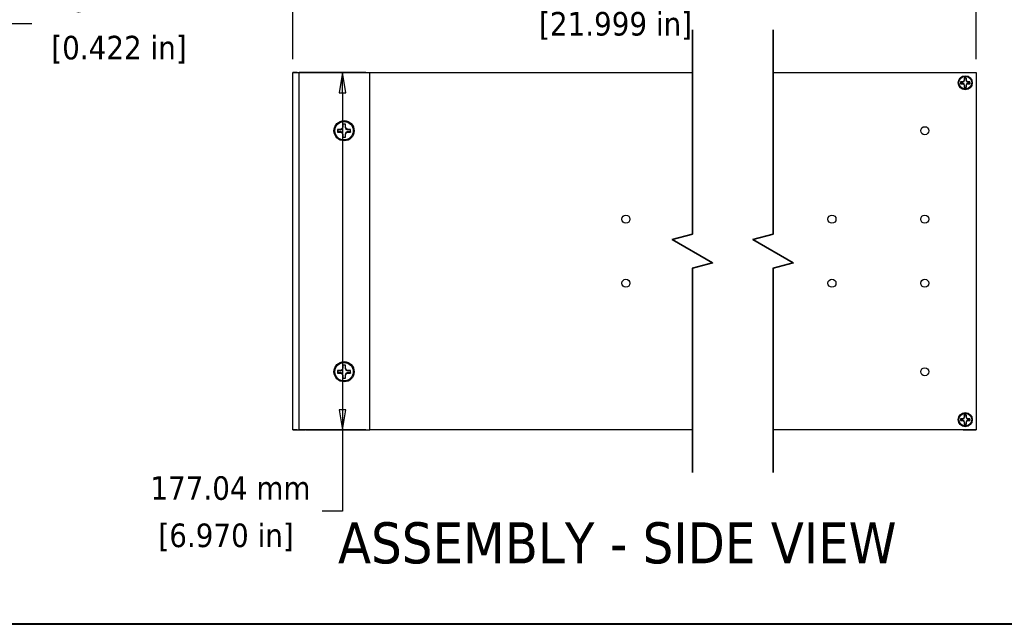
# Model space of a CAD drawing. Header units: millimetres. Extents: x 64 to 1798, y 64 to 1387.
# Tile 2 of 65: x 692 to 1180, y 64 to 364. Entities that reach past the tile are written whole.
import ezdxf

# ---------------------------------------------------------------- set-up
doc = ezdxf.new("R2010")
doc.units = ezdxf.units.MM
doc.header["$LTSCALE"] = 6.666667
for name, color, linetype, lineweight in [('Border (ANSI)', 7, 'Continuous', 40), ('Break Line (ANSI)', 7, 'Continuous', 35), ('Dimension (ANSI)', 7, 'Continuous', 25), ('Symbol (ANSI)', 7, 'Continuous', 25), ('Visible (ANSI)', 7, 'Continuous', 25)]:
    doc.layers.add(name, color=color, linetype=linetype, lineweight=lineweight)
doc.styles.add('Note Text (ANSI)', font='tahoma.ttf')
doc.styles.add('Note Text (ANSI) - 3DA', font='tahoma.ttf')
doc.dimstyles.new('Default - mm (ANSI)', dxfattribs={"dimscale": 6.666667, "dimtxt": 1.75, "dimasz": 1.5, "dimexe": 2, "dimexo": 1, "dimgap": 0.8, "dimtad": 0, "dimtih": 1, "dimtoh": 1, "dimrnd": 1e-08, "dimzin": 0, "dimdsep": 46, "dimtxsty": 'Note Text (ANSI)', "dimblk": 'Filled-2', "dimcen": 0.09, "dimdle": 10, "dimclrd": 256, "dimclre": 256, "dimclrt": 256, "dimadec": 1, "dimazin": 0, "dimtfac": 1.741714, "dimtofl": 0, "dimtmove": 0, "dimatfit": 3, "dimldrblk": 'Filled-1', "dimfxl": 1, "dimtolj": 1, "dimtzin": 0, "dimlwd": -1, "dimlwe": -1, "dimarcsym": 0})

# ---------------------------------------------------------------- blocks, each defined once
blk = doc.blocks.new('Borders Default Border')
at = {"layer": 'Border (ANSI)', "flags": 128}
blk.add_lwpolyline([(9.652, 9.652), (9.652, 206.248), (269.748, 206.248), (269.748, 9.652), (9.652, 9.652)], dxfattribs=at)
blk = doc.blocks.new('Filled-2')
at = {"color": 0}
for p, q in [((0, 0), (-1, 0.167)), ((-1, 0.167), (-1, -0.167)), ((-1, 0), (0, 0)), ((-1, -0.167), (0, 0))]:
    blk.add_line(p, q, dxfattribs=at)
at = {"color": 0, "flags": 128}
blk.add_lwpolyline([(-1, -0.167), (0, 0), (-1, 0.167), (-1, -0.167)], dxfattribs=at)
at = {"color": 0}
blk.add_solid([(-1, -0.167), (0, 0), (-1, 0.167), (-1, -0.167)], dxfattribs=at)
blk = doc.blocks.new('*D16')
at = {"layer": 'Defpoints', "color": 0, "transparency": 16777216}
for p in [(1166.18, 373.84), (827.55, 337.74), (1166.18, 337.75)]:
    blk.add_point(p, dxfattribs=at)
at = {"layer": 'Dimension (ANSI)', "transparency": 16777216}
for p, q in [((827.55, 344.4), (827.55, 387.17)), ((1166.18, 344.41), (1166.18, 387.17)), ((861.41, 373.84), (865.3, 379.67)), ((865.3, 379.67), (869.19, 368.01)), ((837.55, 373.84), (861.41, 373.84)), ((869.19, 368.01), (873.08, 373.84)), ((873.08, 373.84), (939.86, 373.84)), ((1156.18, 373.84), (1035.16, 373.84))]:
    blk.add_line(p, q, dxfattribs=at)
at = {"layer": 'Dimension (ANSI)', "transparency": 16777216, "xscale": 10, "yscale": 10, "zscale": 10, "rotation": 180}
blk.add_blockref('Filled-2', (827.55, 373.84), dxfattribs=at)
at = {"layer": 'Dimension (ANSI)', "transparency": 16777216, "xscale": 10, "yscale": 10, "zscale": 10}
blk.add_blockref('Filled-2', (1166.18, 373.84), dxfattribs=at)
at = {"layer": 'Dimension (ANSI)', "transparency": 16777216, "char_height": 11.6667, "attachment_point": 5, "style": 'Note Text (ANSI)'}
for s, insert in [('\\A1; 558.78 mm', (987.51, 385.27)), ('\\A1;[21.999 in]', (987.51, 360.88))]:
    blk.add_mtext(s, dxfattribs=dict(at, insert=insert))
blk = doc.blocks.new('Filled-1')
at = {"color": 0}
for p, q in [((0, 0), (-1, 0.333)), ((-1, 0.333), (-1, -0.333)), ((-1, 0), (0, 0)), ((-1, -0.333), (0, 0))]:
    blk.add_line(p, q, dxfattribs=at)
at = {"color": 0, "flags": 128}
blk.add_lwpolyline([(-1, -0.333), (0, 0), (-1, 0.333), (-1, -0.333)], dxfattribs=at)
at = {"color": 0}
blk.add_solid([(-1, -0.333), (0, 0), (-1, 0.333), (-1, -0.333)], dxfattribs=at)
blk = doc.blocks.new('*D17')
at = {"layer": 'Defpoints', "color": 0, "transparency": 16777216}
for p in [(827.55, 337.74), (827.55, 160.7), (852.1, 160.7)]:
    blk.add_point(p, dxfattribs=at)
at = {"layer": 'Dimension (ANSI)', "transparency": 16777216}
for p, q in [((834.21, 337.74), (865.44, 337.74)), ((852.1, 327.74), (852.1, 170.7)), ((834.21, 160.7), (865.44, 160.7)), ((852.1, 160.7), (852.1, 120.36)), ((852.1, 120.36), (842.1, 120.36))]:
    blk.add_line(p, q, dxfattribs=at)
at = {"layer": 'Dimension (ANSI)', "transparency": 16777216, "xscale": 10, "yscale": 10, "zscale": 10}
for p, rotation in [((852.1, 337.74), 90), ((852.1, 160.7), 270)]:
    blk.add_blockref('Filled-2', p, dxfattribs=dict(at, rotation=rotation))
at = {"layer": 'Dimension (ANSI)', "transparency": 16777216, "char_height": 11.6667, "attachment_point": 5, "style": 'Note Text (ANSI)'}
for s, insert in [('\\A1; 177.04 mm', (794.45, 131.76)), ('\\A1;[6.970 in]', (794.45, 107.39))]:
    blk.add_mtext(s, dxfattribs=dict(at, insert=insert))
blk = doc.blocks.new('*D22')
at = {"layer": 'Defpoints', "color": 0, "transparency": 16777216}
for p in [(678.11, 362.03), (667.39, 331.77), (678.11, 331.77)]:
    blk.add_point(p, dxfattribs=at)
at = {"layer": 'Dimension (ANSI)', "transparency": 16777216}
for p, q in [((667.39, 338.43), (667.39, 375.37)), ((678.11, 338.43), (678.11, 375.37)), ((657.39, 362.03), (647.39, 362.03)), ((688.11, 362.03), (698.11, 362.03))]:
    blk.add_line(p, q, dxfattribs=at)
at = {"layer": 'Dimension (ANSI)', "transparency": 16777216, "xscale": 10, "yscale": 10, "zscale": 10}
blk.add_blockref('Filled-2', (667.39, 362.03), dxfattribs=at)
at = {"layer": 'Dimension (ANSI)', "transparency": 16777216, "xscale": 10, "yscale": 10, "zscale": 10, "rotation": 180}
blk.add_blockref('Filled-2', (678.11, 362.03), dxfattribs=at)
at = {"layer": 'Dimension (ANSI)', "transparency": 16777216, "char_height": 11.6667, "attachment_point": 5, "style": 'Note Text (ANSI)'}
for s, insert in [('\\A1; 10.72 mm', (741.38, 373.44)), ('\\A1;[0.422 in]', (741.38, 349.07))]:
    blk.add_mtext(s, dxfattribs=dict(at, insert=insert))

msp = doc.modelspace()

# ---------------------------------------------------------------- linework, layer by layer
at = {"layer": 'Break Line (ANSI)', "flags": 128}
for points in [[(1025.6204, 139.542), (1025.6204, 240.7747), (1035.6204, 243.4542), (1015.6204, 255.0012), (1025.6204, 257.6807), (1025.6204, 358.9134)], [(1065.6204, 139.542), (1065.6204, 240.7747), (1075.6204, 243.4542), (1055.6204, 255.0012), (1065.6204, 257.6807), (1065.6204, 358.9134)]]:
    msp.add_lwpolyline(points, dxfattribs=at)
at = {"layer": 'Visible (ANSI)'}
for p, q in [((827.5465, 337.7371), (827.5465, 337.7467)), ((827.5465, 337.7467), (1025.6204, 337.7467)), ((829.7215, 337.7371), (827.5465, 337.7371)), ((827.5465, 160.6991), (827.5465, 337.7371)), ((829.7215, 337.7371), (830.7215, 337.7371)), ((831.7215, 337.7371), (830.7215, 337.7371)), ((830.7215, 160.6991), (830.7215, 337.7371)), ((863.6465, 337.7371), (831.7215, 337.7371)), ((863.6465, 337.7371), (865.6465, 337.7371)), ((865.6465, 160.6991), (865.6465, 337.7371)), ((1065.6204, 337.7467), (1166.1753, 337.7467)), ((1166.1753, 337.7467), (1166.1753, 160.7087)), ((1159.4479, 333.1771), (1158.5268, 333.1771)), ((1158.5268, 332.2323), (1159.4479, 332.2323)), ((1160.0991, 333.4469), (1159.4479, 333.1771)), ((1159.4695, 333.0684), (1159.4479, 333.1771)), ((1159.4695, 332.341), (1159.4479, 332.2323)), ((1159.4479, 332.2323), (1160.0991, 331.9625)), ((1160.3689, 334.0982), (1160.0991, 333.4469)), ((1160.2245, 333.3215), (1160.0991, 333.4469)), ((1160.2245, 332.0879), (1160.0991, 331.9625)), ((1160.0991, 331.9625), (1160.3689, 331.3112)), ((1160.3689, 335.0192), (1160.3689, 334.0982)), ((1160.4777, 334.0765), (1160.3689, 334.0982)), ((1161.205, 334.0765), (1161.3138, 334.0982)), ((1161.3138, 334.0982), (1161.3138, 335.0192)), ((1161.5835, 333.4469), (1161.3138, 334.0982)), ((1161.3138, 331.3112), (1161.5835, 331.9625)), ((1161.4581, 333.3215), (1161.5835, 333.4469)), ((1161.4581, 332.0879), (1161.5835, 331.9625)), ((1162.2348, 333.1771), (1161.5835, 333.4469)), ((1161.5835, 331.9625), (1162.2348, 332.2323)), ((1162.2131, 333.0684), (1162.2348, 333.1771)), ((1162.2131, 332.341), (1162.2348, 332.2323)), ((1163.1558, 333.1771), (1162.2348, 333.1771)), ((1162.2348, 332.2323), (1163.1558, 332.2323)), ((1160.4777, 331.3329), (1160.3689, 331.3112)), ((1160.3689, 331.3112), (1160.3689, 330.3902)), ((1161.205, 331.3329), (1161.3138, 331.3112)), ((1161.3138, 330.3902), (1161.3138, 331.3112)), ((851.0236, 309.5854), (849.7527, 309.5854)), ((849.7527, 308.2816), (851.0236, 308.2816)), ((851.9223, 309.9577), (851.0236, 309.5854)), ((851.0535, 309.4353), (851.0236, 309.5854)), ((851.0535, 308.4317), (851.0236, 308.2816)), ((851.0236, 308.2816), (851.9223, 307.9093)), ((852.2946, 310.8564), (851.9223, 309.9577)), ((852.0953, 309.7847), (851.9223, 309.9577)), ((852.0953, 308.0823), (851.9223, 307.9093)), ((851.9223, 307.9093), (852.2946, 307.0106)), ((852.2946, 312.1273), (852.2946, 310.8564)), ((852.4447, 310.8265), (852.2946, 310.8564)), ((853.4483, 310.8265), (853.5984, 310.8564)), ((853.5984, 310.8564), (853.5984, 312.1273)), ((853.9707, 309.9577), (853.5984, 310.8564)), ((853.5984, 307.0106), (853.9707, 307.9093)), ((853.7977, 309.7847), (853.9707, 309.9577)), ((853.7977, 308.0823), (853.9707, 307.9093)), ((854.8694, 309.5854), (853.9707, 309.9577)), ((853.9707, 307.9093), (854.8694, 308.2816)), ((854.8395, 309.4353), (854.8694, 309.5854)), ((854.8395, 308.4317), (854.8694, 308.2816)), ((856.1403, 309.5854), (854.8694, 309.5854)), ((854.8694, 308.2816), (856.1403, 308.2816)), ((852.4447, 307.0405), (852.2946, 307.0106)), ((852.2946, 307.0106), (852.2946, 305.7397)), ((853.4483, 307.0405), (853.5984, 307.0106)), ((853.5984, 305.7397), (853.5984, 307.0106)), ((851.9223, 190.5269), (851.0236, 190.1546)), ((852.2946, 191.4256), (851.9223, 190.5269)), ((852.0953, 190.3539), (851.9223, 190.5269)), ((852.2946, 192.6965), (852.2946, 191.4256)), ((852.4447, 191.3957), (852.2946, 191.4256)), ((853.4483, 191.3957), (853.5984, 191.4256)), ((853.5984, 191.4256), (853.5984, 192.6965)), ((853.9707, 190.5269), (853.5984, 191.4256)), ((853.7977, 190.3539), (853.9707, 190.5269)), ((854.8694, 190.1546), (853.9707, 190.5269)), ((851.0236, 190.1546), (849.7527, 190.1546)), ((849.7527, 188.8508), (851.0236, 188.8508)), ((851.0535, 190.0045), (851.0236, 190.1546)), ((851.0535, 189.0009), (851.0236, 188.8508)), ((851.0236, 188.8508), (851.9223, 188.4785)), ((852.0953, 188.6515), (851.9223, 188.4785)), ((851.9223, 188.4785), (852.2946, 187.5798)), ((852.4447, 187.6097), (852.2946, 187.5798)), ((852.2946, 187.5798), (852.2946, 186.3089)), ((853.4483, 187.6097), (853.5984, 187.5798)), ((853.5984, 187.5798), (853.9707, 188.4785)), ((853.5984, 186.3089), (853.5984, 187.5798)), ((853.7977, 188.6515), (853.9707, 188.4785)), ((853.9707, 188.4785), (854.8694, 188.8508)), ((854.8395, 190.0045), (854.8694, 190.1546)), ((854.8395, 189.0009), (854.8694, 188.8508)), ((856.1403, 190.1546), (854.8694, 190.1546)), ((854.8694, 188.8508), (856.1403, 188.8508)), ((1159.4479, 166.2231), (1158.5268, 166.2231)), ((1160.0991, 166.4929), (1159.4479, 166.2231)), ((1159.4695, 166.1144), (1159.4479, 166.2231)), ((1160.3689, 167.1442), (1160.0991, 166.4929)), ((1160.2245, 166.3675), (1160.0991, 166.4929)), ((1160.3689, 168.0652), (1160.3689, 167.1442)), ((1160.4777, 167.1225), (1160.3689, 167.1442)), ((1161.205, 167.1225), (1161.3138, 167.1442)), ((1161.3138, 167.1442), (1161.3138, 168.0652)), ((1161.5835, 166.4929), (1161.3138, 167.1442)), ((1161.4581, 166.3675), (1161.5835, 166.4929)), ((1162.2348, 166.2231), (1161.5835, 166.4929)), ((1162.2131, 166.1144), (1162.2348, 166.2231)), ((1163.1558, 166.2231), (1162.2348, 166.2231)), ((1158.5268, 165.2783), (1159.4479, 165.2783)), ((1159.4695, 165.387), (1159.4479, 165.2783)), ((1159.4479, 165.2783), (1160.0991, 165.0085)), ((1160.2245, 165.1339), (1160.0991, 165.0085)), ((1160.0991, 165.0085), (1160.3689, 164.3572)), ((1160.4777, 164.3789), (1160.3689, 164.3572)), ((1160.3689, 164.3572), (1160.3689, 163.4362)), ((1161.205, 164.3789), (1161.3138, 164.3572)), ((1161.3138, 164.3572), (1161.5835, 165.0085)), ((1161.3138, 163.4362), (1161.3138, 164.3572)), ((1161.4581, 165.1339), (1161.5835, 165.0085)), ((1161.5835, 165.0085), (1162.2348, 165.2783)), ((1162.2131, 165.387), (1162.2348, 165.2783)), ((1162.2348, 165.2783), (1163.1558, 165.2783)), ((827.5465, 160.6957), (827.5465, 160.6991)), ((829.7215, 160.6991), (827.5465, 160.6991)), ((827.5465, 160.6957), (833.8965, 160.6957)), ((829.7215, 160.6991), (830.7215, 160.6991)), ((831.7215, 160.6991), (830.7215, 160.6991)), ((863.6465, 160.6991), (831.7215, 160.6991)), ((833.8965, 160.6957), (833.8965, 160.6991)), ((863.6465, 160.6991), (865.6465, 160.6991)), ((1025.6204, 160.7087), (865.6465, 160.7087)), ((1166.1753, 160.7087), (1065.6204, 160.7087)), ((1159.8253, 160.7087), (1159.8253, 160.6957)), ((1159.8253, 160.6957), (1166.1753, 160.6957)), ((1166.1753, 160.6957), (1166.1753, 160.7087))]:
    msp.add_line(p, q, dxfattribs=at)
for centre, radius in [((1160.8413, 332.7047), 3.5), ((1160.8413, 332.7047), 3.175), ((852.9465, 308.9335), 5), ((852.9465, 308.9335), 4.572), ((1140.7753, 308.9527), 1.981), ((992.6265, 265.1027), 2.0193), ((1094.7505, 265.1027), 2.0193), ((1140.7753, 265.1027), 2.0193), ((992.6265, 233.3527), 2.0193), ((1094.7505, 233.3527), 2.0193), ((1140.7753, 233.3527), 2.0193), ((852.9465, 189.5027), 5), ((852.9465, 189.5027), 4.572), ((1140.7753, 189.5027), 1.981), ((1160.8413, 165.7507), 3.5), ((1160.8413, 165.7507), 3.175)]:
    msp.add_circle(centre, radius, dxfattribs=at)
for centre, radius, start, end in [((1160.8413, 332.7047), 2.3622, 168.463041, 191.536959), ((1160.8413, 332.7047), 2.3008, 168.660385, 191.339615), ((1160.8413, 332.7047), 2.3622, 78.463041, 101.536959), ((1160.8413, 332.7047), 2.3008, 78.660385, 101.339615), ((1160.8413, 332.7047), 2.3008, 348.660385, 11.339615), ((1160.8413, 332.7047), 2.3622, 348.463041, 11.536959), ((1160.8413, 332.7047), 2.3622, 258.463041, 281.536959), ((1160.8413, 332.7047), 2.3008, 258.660385, 281.339615), ((852.9465, 308.9335), 3.2597, 168.463041, 191.536959), ((852.9465, 308.9335), 3.1749, 168.660385, 191.339615), ((852.9465, 308.9335), 3.2597, 78.463041, 101.536959), ((852.9465, 308.9335), 3.1749, 78.660385, 101.339615), ((852.9465, 308.9335), 3.1749, 348.660385, 11.339615), ((852.9465, 308.9335), 3.2597, 348.463041, 11.536959), ((852.9465, 308.9335), 3.2597, 258.463041, 281.536959), ((852.9465, 308.9335), 3.1749, 258.660385, 281.339615), ((852.9465, 189.5027), 3.2597, 78.463041, 101.536959), ((852.9465, 189.5027), 3.1749, 78.660385, 101.339615), ((852.9465, 189.5027), 3.2597, 168.463041, 191.536959), ((852.9465, 189.5027), 3.1749, 168.660385, 191.339615), ((852.9465, 189.5027), 3.2597, 258.463041, 281.536959), ((852.9465, 189.5027), 3.1749, 258.660385, 281.339615), ((852.9465, 189.5027), 3.1749, 348.660385, 11.339615), ((852.9465, 189.5027), 3.2597, 348.463041, 11.536959), ((1160.8413, 165.7507), 2.3622, 168.463041, 191.536959), ((1160.8413, 165.7507), 2.3008, 168.660385, 191.339615), ((1160.8413, 165.7507), 2.3622, 78.463041, 101.536959), ((1160.8413, 165.7507), 2.3008, 78.660385, 101.339615), ((1160.8413, 165.7507), 2.3008, 348.660385, 11.339615), ((1160.8413, 165.7507), 2.3622, 348.463041, 11.536959), ((1160.8413, 165.7507), 2.3622, 258.463041, 281.536959), ((1160.8413, 165.7507), 2.3008, 258.660385, 281.339615)]:
    msp.add_arc(centre, radius, start, end, dxfattribs=at)
for points, weights in [([(1158.5854, 333.1571), (1158.5565, 333.167), (1158.5268, 333.1771)], [1.00831318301, 1.00790517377, 1.00733490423]), ([(1158.5854, 332.2523), (1158.5565, 332.2424), (1158.5268, 332.2323)], [1.00831318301, 1.00790517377, 1.00733490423]), ([(1158.5854, 333.1571), (1159.1335, 333.1019), (1159.4695, 333.0684)], [1.4271402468, 1.82770425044, 2.20386083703]), ([(1159.4695, 332.341), (1159.1335, 332.3075), (1158.5854, 332.2523)], [2.20386083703, 1.82770425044, 1.4271402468]), ([(1159.4695, 333.0684), (1159.9463, 333.2199), (1160.2245, 333.3215)], [1.94130552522, 2.43794243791, 2.63759257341]), ([(1160.2245, 332.0879), (1159.9463, 332.1895), (1159.4695, 332.341)], [2.63759257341, 2.43794243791, 1.94130552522]), ([(1160.2245, 333.3215), (1160.3261, 333.5998), (1160.4777, 334.0765)], [2.63759257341, 2.43794243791, 1.94130552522]), ([(1160.4777, 331.3329), (1160.3261, 331.8096), (1160.2245, 332.0879)], [1.94130552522, 2.43794243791, 2.63759257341]), ([(1160.3889, 334.9606), (1160.379, 334.9895), (1160.3689, 335.0192)], [1.00831318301, 1.00790517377, 1.00733490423]), ([(1160.4777, 334.0765), (1160.4441, 334.4125), (1160.3889, 334.9606)], [2.20386083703, 1.82770425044, 1.4271402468]), ([(1161.2937, 334.9606), (1161.2385, 334.4125), (1161.205, 334.0765)], [1.4271402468, 1.82770425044, 2.20386083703]), ([(1161.205, 334.0765), (1161.3565, 333.5998), (1161.4581, 333.3215)], [1.94130552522, 2.43794243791, 2.63759257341]), ([(1161.4581, 332.0879), (1161.3565, 331.8096), (1161.205, 331.3329)], [2.63759257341, 2.43794243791, 1.94130552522]), ([(1161.2937, 334.9606), (1161.3036, 334.9895), (1161.3138, 335.0192)], [1.008313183, 1.00790517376, 1.00733490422]), ([(1161.4581, 333.3215), (1161.7364, 333.2199), (1162.2131, 333.0684)], [2.63759257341, 2.43794243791, 1.94130552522]), ([(1162.2131, 332.341), (1161.7364, 332.1895), (1161.4581, 332.0879)], [1.94130552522, 2.43794243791, 2.63759257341]), ([(1162.2131, 333.0684), (1162.5491, 333.1019), (1163.0972, 333.1571)], [2.20386083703, 1.82770425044, 1.4271402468]), ([(1163.0972, 332.2523), (1162.5491, 332.3075), (1162.2131, 332.341)], [1.4271402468, 1.82770425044, 2.20386083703]), ([(1163.0972, 333.1571), (1163.1261, 333.167), (1163.1558, 333.1771)], [1.008313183, 1.00790517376, 1.00733490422]), ([(1163.0972, 332.2523), (1163.1261, 332.2424), (1163.1558, 332.2323)], [1.00831318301, 1.00790517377, 1.00733490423]), ([(1160.3889, 330.4488), (1160.379, 330.4199), (1160.3689, 330.3902)], [1.00831318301, 1.00790517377, 1.00733490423]), ([(1160.3889, 330.4488), (1160.4441, 330.9969), (1160.4777, 331.3329)], [1.4271402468, 1.82770425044, 2.20386083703]), ([(1161.205, 331.3329), (1161.2385, 330.9969), (1161.2937, 330.4488)], [2.20386083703, 1.82770425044, 1.4271402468]), ([(1161.2937, 330.4488), (1161.3036, 330.4199), (1161.3138, 330.3902)], [1.00831318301, 1.00790517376, 1.00733490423]), ([(849.8335, 309.5578), (849.7936, 309.5714), (849.7527, 309.5854)], [1.00553680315, 1.00516746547, 1.00463627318]), ([(849.8335, 308.3092), (849.7936, 308.2956), (849.7527, 308.2816)], [1.00553680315, 1.00516746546, 1.00463627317]), ([(849.8335, 309.5578), (850.5898, 309.4816), (851.0535, 309.4353)], [1.33146102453, 1.7051701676, 2.05610823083]), ([(851.0535, 308.4317), (850.5898, 308.3854), (849.8335, 308.3092)], [2.05610823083, 1.7051701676, 1.33146102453]), ([(851.0535, 309.4353), (851.7114, 309.6444), (852.0953, 309.7847)], [1.82577693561, 2.29285860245, 2.48062740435]), ([(852.0953, 308.0823), (851.7114, 308.2226), (851.0535, 308.4317)], [2.48062740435, 2.29285860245, 1.82577693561]), ([(852.0953, 309.7847), (852.2356, 310.1686), (852.4447, 310.8265)], [2.48062740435, 2.29285860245, 1.82577693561]), ([(852.4447, 307.0405), (852.2356, 307.6984), (852.0953, 308.0823)], [1.82577693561, 2.29285860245, 2.48062740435]), ([(852.3222, 312.0465), (852.3086, 312.0864), (852.2946, 312.1273)], [1.00553680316, 1.00516746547, 1.00463627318]), ([(852.4447, 310.8265), (852.3984, 311.2902), (852.3222, 312.0465)], [2.05610823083, 1.7051701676, 1.33146102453]), ([(853.5708, 312.0465), (853.4946, 311.2902), (853.4483, 310.8265)], [1.33146102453, 1.7051701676, 2.05610823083]), ([(853.4483, 310.8265), (853.6574, 310.1686), (853.7977, 309.7847)], [1.82577693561, 2.29285860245, 2.48062740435]), ([(853.7977, 308.0823), (853.6574, 307.6984), (853.4483, 307.0405)], [2.48062740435, 2.29285860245, 1.82577693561]), ([(853.5708, 312.0465), (853.5844, 312.0864), (853.5984, 312.1273)], [1.00553680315, 1.00516746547, 1.00463627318]), ([(853.7977, 309.7847), (854.1816, 309.6444), (854.8395, 309.4353)], [2.48062740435, 2.29285860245, 1.82577693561]), ([(854.8395, 308.4317), (854.1816, 308.2226), (853.7977, 308.0823)], [1.82577693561, 2.29285860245, 2.48062740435]), ([(854.8395, 309.4353), (855.3032, 309.4816), (856.0595, 309.5578)], [2.05610823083, 1.7051701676, 1.33146102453]), ([(856.0595, 308.3092), (855.3032, 308.3854), (854.8395, 308.4317)], [1.33146102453, 1.7051701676, 2.05610823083]), ([(856.0595, 309.5578), (856.0994, 309.5714), (856.1403, 309.5854)], [1.00553680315, 1.00516746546, 1.00463627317]), ([(856.0595, 308.3092), (856.0994, 308.2956), (856.1403, 308.2816)], [1.00553680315, 1.00516746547, 1.00463627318]), ([(852.3222, 305.8205), (852.3086, 305.7806), (852.2946, 305.7397)], [1.00553680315, 1.00516746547, 1.00463627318]), ([(852.3222, 305.8205), (852.3984, 306.5768), (852.4447, 307.0405)], [1.33146102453, 1.7051701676, 2.05610823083]), ([(853.4483, 307.0405), (853.4946, 306.5768), (853.5708, 305.8205)], [2.05610823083, 1.7051701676, 1.33146102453]), ([(853.5708, 305.8205), (853.5844, 305.7806), (853.5984, 305.7397)], [1.00553680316, 1.00516746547, 1.00463627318]), ([(851.0535, 190.0045), (851.7114, 190.2136), (852.0953, 190.3539)], [1.82577693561, 2.29285860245, 2.48062740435]), ([(852.0953, 190.3539), (852.2356, 190.7378), (852.4447, 191.3957)], [2.48062740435, 2.29285860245, 1.82577693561]), ([(852.3222, 192.6157), (852.3086, 192.6556), (852.2946, 192.6965)], [1.00553680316, 1.00516746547, 1.00463627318]), ([(852.4447, 191.3957), (852.3984, 191.8594), (852.3222, 192.6157)], [2.05610823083, 1.7051701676, 1.33146102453]), ([(853.5708, 192.6157), (853.4946, 191.8594), (853.4483, 191.3957)], [1.33146102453, 1.7051701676, 2.05610823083]), ([(853.4483, 191.3957), (853.6574, 190.7378), (853.7977, 190.3539)], [1.82577693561, 2.29285860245, 2.48062740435]), ([(853.5708, 192.6157), (853.5844, 192.6556), (853.5984, 192.6965)], [1.00553680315, 1.00516746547, 1.00463627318]), ([(853.7977, 190.3539), (854.1816, 190.2136), (854.8395, 190.0045)], [2.48062740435, 2.29285860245, 1.82577693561]), ([(849.8335, 190.127), (849.7936, 190.1406), (849.7527, 190.1546)], [1.00553680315, 1.00516746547, 1.00463627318]), ([(849.8335, 188.8784), (849.7936, 188.8648), (849.7527, 188.8508)], [1.00553680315, 1.00516746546, 1.00463627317]), ([(849.8335, 190.127), (850.5898, 190.0508), (851.0535, 190.0045)], [1.33146102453, 1.7051701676, 2.05610823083]), ([(851.0535, 189.0009), (850.5898, 188.9546), (849.8335, 188.8784)], [2.05610823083, 1.7051701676, 1.33146102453]), ([(852.0953, 188.6515), (851.7114, 188.7918), (851.0535, 189.0009)], [2.48062740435, 2.29285860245, 1.82577693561]), ([(852.4447, 187.6097), (852.2356, 188.2676), (852.0953, 188.6515)], [1.82577693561, 2.29285860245, 2.48062740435]), ([(852.3222, 186.3897), (852.3086, 186.3498), (852.2946, 186.3089)], [1.00553680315, 1.00516746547, 1.00463627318]), ([(852.3222, 186.3897), (852.3984, 187.146), (852.4447, 187.6097)], [1.33146102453, 1.7051701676, 2.05610823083]), ([(853.7977, 188.6515), (853.6574, 188.2676), (853.4483, 187.6097)], [2.48062740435, 2.29285860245, 1.82577693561]), ([(853.4483, 187.6097), (853.4946, 187.146), (853.5708, 186.3897)], [2.05610823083, 1.7051701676, 1.33146102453]), ([(853.5708, 186.3897), (853.5844, 186.3498), (853.5984, 186.3089)], [1.00553680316, 1.00516746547, 1.00463627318]), ([(854.8395, 189.0009), (854.1816, 188.7918), (853.7977, 188.6515)], [1.82577693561, 2.29285860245, 2.48062740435]), ([(854.8395, 190.0045), (855.3032, 190.0508), (856.0595, 190.127)], [2.05610823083, 1.7051701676, 1.33146102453]), ([(856.0595, 188.8784), (855.3032, 188.9546), (854.8395, 189.0009)], [1.33146102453, 1.7051701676, 2.05610823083]), ([(856.0595, 190.127), (856.0994, 190.1406), (856.1403, 190.1546)], [1.00553680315, 1.00516746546, 1.00463627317]), ([(856.0595, 188.8784), (856.0994, 188.8648), (856.1403, 188.8508)], [1.00553680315, 1.00516746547, 1.00463627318]), ([(1158.5854, 166.2031), (1158.5565, 166.213), (1158.5268, 166.2231)], [1.00831318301, 1.00790517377, 1.00733490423]), ([(1158.5854, 166.2031), (1159.1335, 166.1479), (1159.4695, 166.1144)], [1.4271402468, 1.82770425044, 2.20386083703]), ([(1159.4695, 166.1144), (1159.9463, 166.2659), (1160.2245, 166.3675)], [1.94130552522, 2.43794243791, 2.63759257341]), ([(1160.2245, 166.3675), (1160.3261, 166.6458), (1160.4777, 167.1225)], [2.63759257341, 2.43794243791, 1.94130552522]), ([(1160.3889, 168.0066), (1160.379, 168.0355), (1160.3689, 168.0652)], [1.00831318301, 1.00790517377, 1.00733490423]), ([(1160.4777, 167.1225), (1160.4441, 167.4585), (1160.3889, 168.0066)], [2.20386083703, 1.82770425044, 1.4271402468]), ([(1161.2937, 168.0066), (1161.2385, 167.4585), (1161.205, 167.1225)], [1.4271402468, 1.82770425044, 2.20386083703]), ([(1161.205, 167.1225), (1161.3565, 166.6458), (1161.4581, 166.3675)], [1.94130552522, 2.43794243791, 2.63759257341]), ([(1161.2937, 168.0066), (1161.3036, 168.0355), (1161.3138, 168.0652)], [1.008313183, 1.00790517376, 1.00733490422]), ([(1161.4581, 166.3675), (1161.7364, 166.2659), (1162.2131, 166.1144)], [2.63759257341, 2.43794243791, 1.94130552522]), ([(1162.2131, 166.1144), (1162.5491, 166.1479), (1163.0972, 166.2031)], [2.20386083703, 1.82770425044, 1.4271402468]), ([(1163.0972, 166.2031), (1163.1261, 166.213), (1163.1558, 166.2231)], [1.008313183, 1.00790517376, 1.00733490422]), ([(1158.5854, 165.2983), (1158.5565, 165.2884), (1158.5268, 165.2783)], [1.00831318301, 1.00790517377, 1.00733490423]), ([(1159.4695, 165.387), (1159.1335, 165.3535), (1158.5854, 165.2983)], [2.20386083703, 1.82770425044, 1.4271402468]), ([(1160.2245, 165.1339), (1159.9463, 165.2355), (1159.4695, 165.387)], [2.63759257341, 2.43794243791, 1.94130552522]), ([(1160.4777, 164.3789), (1160.3261, 164.8556), (1160.2245, 165.1339)], [1.94130552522, 2.43794243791, 2.63759257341]), ([(1160.3889, 163.4948), (1160.379, 163.4659), (1160.3689, 163.4362)], [1.00831318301, 1.00790517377, 1.00733490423]), ([(1160.3889, 163.4948), (1160.4441, 164.0429), (1160.4777, 164.3789)], [1.4271402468, 1.82770425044, 2.20386083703]), ([(1161.4581, 165.1339), (1161.3565, 164.8556), (1161.205, 164.3789)], [2.63759257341, 2.43794243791, 1.94130552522]), ([(1161.205, 164.3789), (1161.2385, 164.0429), (1161.2937, 163.4948)], [2.20386083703, 1.82770425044, 1.4271402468]), ([(1161.2937, 163.4948), (1161.3036, 163.4659), (1161.3138, 163.4362)], [1.00831318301, 1.00790517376, 1.00733490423]), ([(1162.2131, 165.387), (1161.7364, 165.2355), (1161.4581, 165.1339)], [1.94130552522, 2.43794243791, 2.63759257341]), ([(1163.0972, 165.2983), (1162.5491, 165.3535), (1162.2131, 165.387)], [1.4271402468, 1.82770425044, 2.20386083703]), ([(1163.0972, 165.2983), (1163.1261, 165.2884), (1163.1558, 165.2783)], [1.00831318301, 1.00790517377, 1.00733490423])]:
    msp.add_rational_spline(points, weights, degree=2, dxfattribs=at)

# ---------------------------------------------------------------- block references
at = {"xscale": 6.666666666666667, "yscale": 6.666666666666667, "zscale": 6.666666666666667}
msp.add_blockref('Borders Default Border', (0, 0), dxfattribs=at)

# ---------------------------------------------------------------- texts
at = {"layer": 'Symbol (ANSI)', "insert": (849.9395, 94.1544), "char_height": 20.32, "attachment_point": 7, "style": 'Note Text (ANSI) - 3DA'}
msp.add_mtext('ASSEMBLY - SIDE VIEW', dxfattribs=at)

# ---------------------------------------------------------------- dimensions: what is measured, and where the dimension line sits
at = {"layer": 'Dimension (ANSI)'}
dim = msp.add_linear_dim(base=(1166.1753, 373.8411), p1=(827.5465, 337.7371), p2=(1166.1753, 337.7467), text=' 558.78 mm\\X[21.999 in]', dimstyle='Default - mm (ANSI)', override={"dimgap": 0.8, "dimtih": 0, "dimtoh": 0, "dimdec": 2, "dimlfac": 1.650125, "dimpost": '', "dimtol": 0, "dimlim": 0, "dimtp": 0, "dimtm": 0, "dimtdec": 2, "dimatfit": 1}, dxfattribs=at)
dim.commit()
dim.dimension.update_dxf_attribs({"geometry": '*D16', "text_midpoint": (987.5112, 373.8411), "dimtype": 160})
for base, p1, p2, angle, text, override, picture, middle in [((678.107, 362.0347), (667.387, 331.7681), (678.107, 331.7681), 180, ' <> mm\\X[0.422 in]', {"dimgap": 0.8, "dimtih": 0, "dimtoh": 0, "dimdec": 2, "dimpost": '', "dimtol": 0, "dimlim": 0, "dimtp": 0, "dimtm": 0, "dimtdec": 2, "dimatfit": 1}, '*D22', (741.3786, 362.0347)), ((852.1034, 160.6991), (827.5465, 337.7371), (827.5465, 160.6991), 90, ' <> mm\\X[6.970 in]', {"dimgap": 0.8, "dimdec": 2, "dimpost": '', "dimtol": 0, "dimlim": 0, "dimtp": 0, "dimtm": 0, "dimtdec": 2, "dimatfit": 2}, '*D17', (794.452, 120.3588))]:
    dim = msp.add_linear_dim(base=base, p1=p1, p2=p2, angle=angle, text=text, dimstyle='Default - mm (ANSI)', override=override, dxfattribs=at)
    dim.commit()
    dim.dimension.update_dxf_attribs({"geometry": picture, "text_midpoint": middle, "dimtype": 160})

doc.saveas('drawing.dxf')
